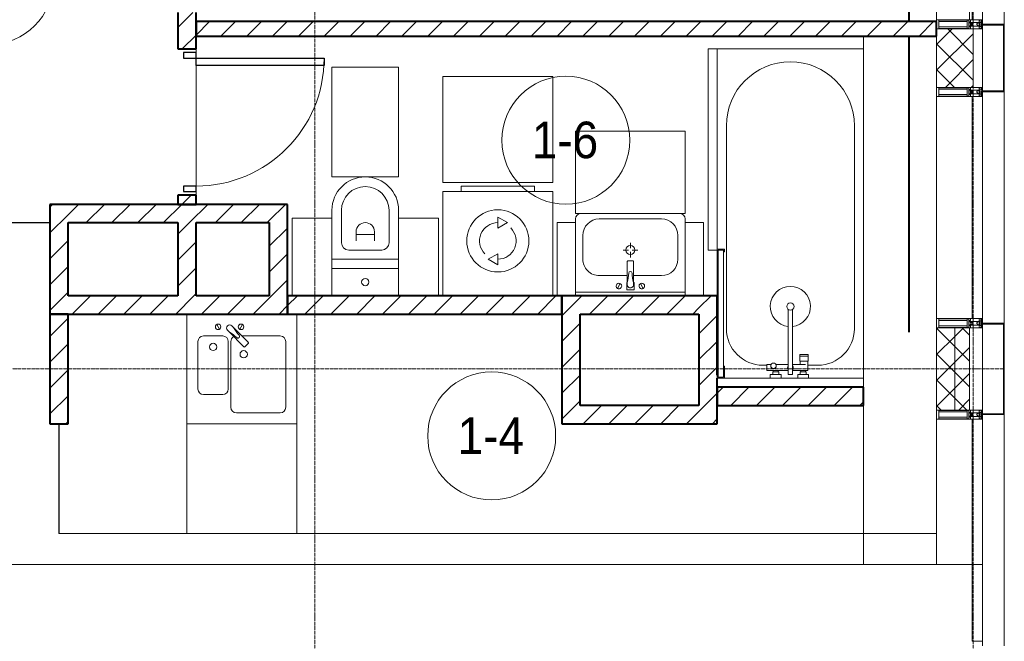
# Model space of a CAD drawing. Header units: millimetres. Extents: x 5617 to 107604, y 7718 to 206326.
# Tile 53 of 65: x 58976 to 64361, y 17310 to 20710. Entities that reach past the tile are written whole.
import ezdxf

# ---------------------------------------------------------------- set-up
doc = ezdxf.new("R2010")
doc.units = ezdxf.units.MM
for name, pattern in [('ADSK_Линия сетки', [25, 20, -2.5, 0, -2.5]), ('Линия сетки', [25, 20, -2.5, 0, -2.5]), ('Штрих_3_1_5_', [4.5, 3, -1.5]), ('Штриховая_ш3 п1_5', [4.5, 3, -1.5])]:
    doc.linetypes.add(name, pattern=pattern)
doc.layers.add('_Разделитель помещений_', color=4, linetype='Штриховая_ш3 п1_5', lineweight=40, true_color=0x00ffff)
for name, color, linetype, lineweight in [('Двери', 7, 'Continuous', 18), ('Импосты витража', 7, 'Continuous', 18), ('Колонны', 7, 'Continuous', 18), ('Марки помещений', 7, 'Continuous', 20), ('Мебель', 7, 'Continuous', 18), ('Оси', 7, 'Continuous', 9), ('Панели витража', 7, 'Continuous', 18), ('Перекрытия', 7, 'Continuous', 18), ('Сантехнические приборы', 7, 'Continuous', 18), ('Стены', 7, 'Continuous', 18), ('Стены разрез', 7, 'Continuous', 40), ('Стены штриховка', 7, 'Continuous', 40), ('Форма', 7, 'Continuous', 18), ('Электрооборудование', 7, 'Continuous', 18), ('Элементы узлов', 7, 'Continuous', 18)]:
    doc.layers.add(name, color=color, linetype=linetype, lineweight=lineweight)
doc.styles.add('Arial_3', font='arial.ttf', dxfattribs={"width": 0.9, "height": 200})
pattern_1 = [(45, (0, 0), (-70.71068, 70.71068), [])]
pattern_2 = [(45, (0, 0), (-70.71068, 70.71068), []), (135, (0, 0), (-70.71068, -70.71068), [])]

# ---------------------------------------------------------------- blocks, each defined once
blk = doc.blocks.new('MR_Ванна - Санузел с ванной_1800x800-2515850-МКСС_К4_L17_58_200_')
at = {"layer": 'Сантехнические приборы', "color": 253, "true_color": 0xaaaaaa}
for p, q in [((900, 0), (-900, 0)), ((-900, 0), (-900, -800)), ((900, -300.2), (900, 0)), ((-480, -50), (630, -50)), ((830, -250), (830, -303.8)), ((780, -301.9), (770.9, -301.9)), ((770.9, -301.9), (770.9, -348.9)), ((807.5, -301.9), (780, -301.9)), ((780, -301.9), (780, -348.9)), ((780, -348.9), (780, -301.9)), ((807.5, -348.9), (807.5, -301.9)), ((858, -303.8), (807.5, -303.8)), ((807.5, -303.8), (807.5, -346.6)), ((826.3, -316.7), (826.3, -388.7)), ((858, -316.7), (858, -303.8)), ((858, -388.7), (858, -316.7)), ((866, -316.7), (858, -316.7)), ((858, -316.7), (858, -343.6)), ((880, -314), (866, -314)), ((866, -314), (866, -346)), ((866, -343.6), (866, -316.7)), ((900, -300.2), (880, -300.2)), ((880, -300.2), (880, -360)), ((880, -346), (880, -314)), ((900, -360), (900, -300.2)), ((770.9, -348.9), (780, -348.9)), ((780, -348.9), (807.5, -348.9)), ((807.5, -346.6), (826.3, -346.6)), ((858, -343.6), (866, -343.6)), ((866, -346), (880, -346)), ((880, -360), (900, -360)), ((900, -450), (900, -360)), ((880, -388.7), (524.9, -388.7)), ((524.9, -411.3), (880, -411.3)), ((826.3, -411.3), (826.3, -478.7)), ((858, -529.1), (858, -411.3)), ((880, -411.3), (880, -388.7)), ((858, -466.4), (858, -493.3)), ((866, -466.4), (858, -466.4)), ((866, -464), (866, -496)), ((880, -464), (866, -464)), ((866, -493.3), (866, -466.4)), ((880, -450), (880, -509.8)), ((900, -450), (880, -450)), ((880, -496), (880, -464)), ((900, -509.8), (900, -450)), ((826.3, -505.7), (826.3, -529.1)), ((826.3, -529.1), (858, -529.1)), ((830, -529.1), (830, -550)), ((858, -493.3), (866, -493.3)), ((866, -496), (880, -496)), ((880, -509.8), (900, -509.8)), ((900, -760), (900, -509.8)), ((630, -750), (-480, -750)), ((195, -760), (195, -800.1)), ((210, -760), (195, -760)), ((195, -800.1), (210, -800.1)), ((200, -795.1), (200, -765)), ((200, -765), (210, -765)), ((895, -765), (200, -765)), ((200, -765), (200, -795.1)), ((210, -795.1), (200, -795.1)), ((200, -795.1), (895, -795.1)), ((210, -765), (210, -760)), ((210, -800.1), (210, -795.1)), ((210, -800), (450, -800)), ((900, -760), (835, -760)), ((835, -760), (835, -765)), ((835, -765), (895, -765)), ((895, -795.1), (885, -795.1)), ((885, -795.1), (885, -800)), ((885, -800), (900, -800)), ((895, -765), (895, -795.1)), ((895, -795.1), (895, -765)), ((900, -800), (900, -760))]:
    blk.add_line(p, q, dxfattribs=at)
for centre, radius, start, end in [((-480, -400), 350, 90, 270), ((630, -250), 200, 360, 90), ((508.5, -400), 110, 5.916, 354.084), ((508.5, -400), 20, 90, 270), ((508.5, -400), 20, 270, 90), ((508.5, -400), 20, 325.4667, 34.5333), ((843.9, -400), 15.5, 47.0093, 132.9907), ((843.9, -400), 15.5, 227.0093, 312.9907), ((832.8, -492.2), 15, 90, 270), ((832.8, -492.2), 15, 244.0483, 115.9517), ((832.8, -492.2), 15, 270, 90), ((630, -550), 200, 270, 360)]:
    blk.add_arc(centre, radius, start, end, dxfattribs=at)
blk = doc.blocks.new('MR_Зона обслуживания - MR_Зона обслуживания-2638725-МКСС_К4_L17_58_200_')
at = {"layer": 'Мебель', "lineweight": 9}
for p, q in [((545.1, 0), (-550, 0)), ((-550, 0), (-550, -50)), ((-550, -50), (550, -50)), ((550, -50), (550, -0.1))]:
    blk.add_line(p, q, dxfattribs=at)
blk = doc.blocks.new('MR_Унитаз напольный - Санузел с ванной-V5-МКСС_К4_L17_58_200_')
at = {"layer": 'Сантехнические приборы', "color": 253, "true_color": 0xaaaaaa}
for p, q in [((-182.5, 0), (-182.5, 267.5)), ((-130, 267.5), (-130, 90)), ((130, 90), (130, 267.5)), ((182.5, 267.5), (182.5, 0)), ((-50, 150), (-50, 100)), ((-50, 135), (50, 135)), ((50, 100), (50, 150)), ((182.5, 0), (-182.5, 0)), ((-182.5, -50), (-182.5, 0)), ((-182.5, 0), (182.5, 0)), ((-90, 50), (90, 50)), ((182.5, 0), (182.5, -50)), ((-182.5, -50), (182.5, -50)), ((-182.5, -200), (-182.5, -50)), ((182.5, -50), (-182.5, -50)), ((182.5, -50), (182.5, -200))]:
    blk.add_line(p, q, dxfattribs=at)
for centre, radius, start, end in [((0, 267.5), 182.5, 0, 180), ((0, 267.5), 130, 360, 180), ((0, 150), 50, 360, 180), ((-90, 90), 40, 180, 270), ((90, 90), 40, 270, 360), ((0, -125), 20, 360, 180), ((0, -125), 20, 180, 360)]:
    blk.add_arc(centre, radius, start, end, dxfattribs=at)
blk = doc.blocks.new('MR_Зона обслуживания - MR_Зона обслуживания-V6-МКСС_К4_L17_58_200_')
at = {"layer": 'Мебель', "lineweight": 9}
for p, q in [((182.5, 600), (-182.5, 600)), ((-182.5, 600), (-182.5, 0)), ((182.5, 0), (182.5, 600)), ((-182.5, 0), (182.5, 0))]:
    blk.add_line(p, q, dxfattribs=at)
blk = doc.blocks.new('MR_Зона обслуживания - MR_Зона обслуживания-V7-МКСС_К4_L17_58_200_')
at = {"layer": 'Мебель', "lineweight": 9}
for p, q in [((108.75, 425), (-108.75, 425)), ((108.75, 0), (108.75, 425))]:
    blk.add_line(p, q, dxfattribs=at)
blk = doc.blocks.new('MR_Зона обслуживания - MR_Зона обслуживания-V8-МКСС_К4_L17_58_200_')
at = {"layer": 'Мебель', "lineweight": 9}
for p, q in [((108.75, 425), (-108.75, 425)), ((-108.75, 425), (-108.75, 0))]:
    blk.add_line(p, q, dxfattribs=at)
blk = doc.blocks.new('MR_Стиральная машина - Стиральная машина_600-V9-МКСС_К4_L17_58_200_')
at = {"layer": 'Электрооборудование', "color": 253, "true_color": 0xaaaaaa}
for p, q in [((-200, 600), (200, 600)), ((-200, 570), (-200, 600)), ((200, 600), (200, 570)), ((-300, 570), (300, 570)), ((-300, 0), (-300, 570)), ((300, 570), (300, 0)), ((0, 430), (52, 400)), ((0, 370), (0, 430)), ((52, 400), (0, 370)), ((-52, 200), (0, 230)), ((0, 230), (0, 170)), ((0, 170), (-52, 200))]:
    blk.add_line(p, q, dxfattribs=at)
for radius, start, end in [(170, 0, 180), (100, 90, 225), (100, 270, 45), (170, 180, 0)]:
    blk.add_arc((0, 300), radius, start, end, dxfattribs=at)
blk = doc.blocks.new('MR_Зона обслуживания - MR_Зона обслуживания-2638736-МКСС_К4_L17_58_200_')
at = {"layer": 'Мебель', "lineweight": 9}
for p, q in [((300, 580), (-300, 580)), ((-300, 580), (-300, 0)), ((300, 0), (300, 580)), ((-300, 0), (300, 0))]:
    blk.add_line(p, q, dxfattribs=at)
blk = doc.blocks.new('MR_Тумба-Умывальник с зеркалом - Тумба-умывальник_600-2515846-МКСС_К4_L17_58_200_')
at = {"layer": 'Сантехнические приборы', "color": 253, "true_color": 0xaaaaaa}
for p, q in [((-300, -20), (300, -20)), ((-69.7, -39.8), (-55.6, -66.3)), ((20, -33.1), (-20, -33.1)), ((-20, -33.1), (-20, -73.1)), ((20, -73.1), (20, -33.1)), ((69.7, -39.8), (55.6, -66.3)), ((-20, -73.1), (-17, -73.1)), ((-17, -60), (-17, -73.1)), ((-17, -73.1), (-17, -187.9)), ((17, -73.1), (17, -60)), ((17, -187.9), (17, -73.1)), ((17, -73.1), (20, -73.1)), ((-17, -110), (-170, -110)), ((170, -110), (17, -110)), ((-260, -200), (-260, -330)), ((-14, -190.9), (14, -190.9)), ((0, -210), (0, -240)), ((260, -330), (260, -200)), ((-10, -250), (-40, -250)), ((0, -290), (0, -260)), ((40, -250), (10, -250)), ((-300, -400), (-300, -420)), ((-170, -420), (170, -420)), ((300, -420), (300, -400))]:
    blk.add_line(p, q, dxfattribs=at)
for centre, radius, start, end in [((-62.7, -53.1), 15, 360, 180), ((-62.7, -53.1), 15, 180, 360), ((0, -60), 17, 360, 180), ((62.7, -53.1), 15, 360, 180), ((62.7, -53.1), 15, 180, 360), ((-217.6, -129.9), 208.5, 1.5946, 15.8177), ((217.6, -129.9), 208.5, 164.1823, 178.4054), ((-170, -200), 90, 90, 180), ((0, -124.1), 9.19, 180, 360), ((170, -200), 90, 360, 90), ((-14, -187.9), 3, 180, 270), ((-14, -187.9), 3, 195, 255), ((14, -187.9), 3, 270, 0), ((14, -187.9), 3, 285, 345), ((0, -250), 25, 0, 180), ((0, -250), 25, 180, 0), ((-170, -330), 90, 180, 270), ((170, -330), 90, 270, 360), ((-270, -420), 30, 180, 270), ((270, -420), 30, 270, 360)]:
    blk.add_arc(centre, radius, start, end, dxfattribs=at)
blk = doc.blocks.new('MR_Зона обслуживания - MR_Зона обслуживания-2638731-МКСС_К4_L17_58_200_')
at = {"layer": 'Мебель', "lineweight": 9}
for p, q in [((300, 0), (-300, 0)), ((-300, 0), (-300, -450)), ((300, -450), (300, 0)), ((-300, -450), (300, -450))]:
    blk.add_line(p, q, dxfattribs=at)
blk = doc.blocks.new('MR_Зона обслуживания - MR_Зона обслуживания-V2-МКСС_К4_L17_58_200_')
at = {"layer": 'Мебель', "lineweight": 9}
for p, q in [((-50, 0), (-50, -400)), ((50, -400), (50, 0)), ((-50, -400), (50, -400))]:
    blk.add_line(p, q, dxfattribs=at)
blk = doc.blocks.new('MR_Мойка - Кухонная мойка-2515860-МКСС_К4_L17_58_200_')
at = {"layer": 'Сантехнические приборы', "color": 253, "true_color": 0xaaaaaa}
for p, q in [((-300, 50), (-300, -550)), ((-300, 50), (-300, -550)), ((300, -550), (300, 50)), ((-136.7, -6.7), (-122.6, -33.3)), ((-79, -39), (-69.8, -48.2)), ((-69.8, -48.2), (11.4, -129.4)), ((-45.7, -24.2), (-55, -14.9)), ((35.5, -105.4), (-45.7, -24.2)), ((2.7, -6.7), (-11.4, -33.3)), ((-240, -100), (-240, -360)), ((-104, -70), (-210, -70)), ((-74, -360), (-74, -100)), ((-60, -100), (-60, -460)), ((210, -70), (0.1, -70)), ((240, -460), (240, -100)), ((15.7, -129.4), (35.5, -109.6)), ((-210, -390), (-104, -390)), ((-30, -490), (210, -490)), ((-300, -550), (300, -550))]:
    blk.add_line(p, q, dxfattribs=at)
for centre, radius, start, end in [((-129.7, -20), 15, 360, 180), ((-129.7, -20), 15, 180, 360), ((-67, -26.9), 17, 45, 225), ((-171.5, -230.2), 208.5, 46.5946, 60.8177), ((136.3, 77.5), 208.5, 209.1823, 223.4054), ((-4.3, -20), 15, 360, 180), ((-4.3, -20), 15, 180, 360), ((-210, -100), 30, 90, 180), ((-104, -100), 30, 360, 90), ((-30, -100), 30, 118.5511, 180), ((-21.7, -72.3), 9.19, 225, 45), ((33.3, -107.5), 3, 315, 45), ((33.3, -107.5), 3, 315, 45), ((210, -100), 30, 360, 90), ((-157, -130), 20, 360, 180), ((-157, -130), 20, 180, 360), ((10, -170), 20, 360, 180), ((13.5, -127.3), 3, 225, 315), ((13.5, -127.3), 3, 225, 315), ((10, -170), 20, 180, 360), ((-210, -360), 30, 180, 270), ((-104, -360), 30, 270, 360), ((-30, -460), 30, 180, 270), ((210, -460), 30, 270, 360)]:
    blk.add_arc(centre, radius, start, end, dxfattribs=at)
blk = doc.blocks.new('MR_Зона обслуживания - MR_Зона обслуживания-2638748-МКСС_К4_L17_58_200_')
at = {"layer": 'Мебель', "lineweight": 9}
for p, q in [((300, 0), (-300, 0)), ((-300, 0), (-300, -600)), ((300, -600), (300, 0)), ((-300, -600), (300, -600))]:
    blk.add_line(p, q, dxfattribs=at)
blk = doc.blocks.new('A_DOR_Door - Вн_3_Одинарная_800x2100-2978316-МКСС_К4_L17_58_200_')
at = {"layer": 'Двери', "color": 253, "lineweight": 30, "true_color": 0xaaaaaa}
for p, q in [((-350, 50), (-350, 750)), ((-350, 750), (-310, 750)), ((-350, 50), (-350, 750)), ((-310, 750), (-310, 50)), ((-380, 50), (-380, -20)), ((-350, 50), (-380, 50)), ((-310, 50), (-350, 50)), ((-350, -20), (-350, 50)), ((380, 50), (350, 50)), ((350, 50), (350, -20)), ((380, -20), (380, 50)), ((-380, -20), (-350, -20)), ((350, -20), (380, -20))]:
    blk.add_line(p, q, dxfattribs=at)
at = {"layer": 'Двери', "color": 254, "lineweight": 9, "true_color": 0xd4d4d4}
blk.add_arc((-350, 50), 700, 360, 90, dxfattribs=at)
blk = doc.blocks.new('135_SLK_K4_AR_rvt-1-МКСС_К4_L17_58_200_')
at = {"layer": 'Стены разрез', "lineweight": 9, "true_color": 0xaaaaaa}
h = blk.add_hatch(dxfattribs=at)
h.set_pattern_fill('FP_3', color=253, style=0, pattern_type=2)
h.set_pattern_definition(pattern_1)
h.paths.add_polyline_path([(132500, 19700), (132500, 19750), (132400, 19750), (132400, 19700)])
h.paths.add_polyline_path([(132500, 20550), (132500, 20750), (132400, 20750), (132400, 20550)])
h = blk.add_hatch(dxfattribs=at)
h.set_pattern_fill('FP_3', color=253, style=0, pattern_type=2)
h.set_pattern_definition(pattern_1)
h.paths.add_polyline_path([(136550, 20620), (136550, 20700), (132500, 20700), (132500, 20620), (134882.5, 20620)])
h = blk.add_hatch(dxfattribs=at)
h.set_pattern_fill('FP_3', color=253, style=0, pattern_type=2)
h.set_pattern_definition(pattern_1)
h.paths.add_polyline_path([(131700, 19100), (131800, 19100), (131800, 19700), (131700, 19700), (131700, 19367.3)])
h = blk.add_hatch(dxfattribs=at)
h.set_pattern_fill('FP_3', color=253, style=0, pattern_type=2)
h.set_pattern_definition(pattern_1)
h.paths.add_polyline_path([(132900, 19600), (132900, 19700), (131800, 19700), (131800, 19600), (132555, 19600)])
h = blk.add_hatch(dxfattribs=at)
h.set_pattern_fill('FP_3', color=253, style=0, pattern_type=2)
h.set_pattern_definition(pattern_1)
h.paths.add_polyline_path([(132900, 19100), (133000, 19100), (133000, 19700), (132900, 19700), (132900, 19200)])
h = blk.add_hatch(dxfattribs=at)
h.set_pattern_fill('FP_3', color=253, style=0, pattern_type=2)
h.set_pattern_definition(pattern_1)
h.paths.add_polyline_path([(132500, 19200), (132500, 19600), (132400, 19600), (132400, 19200)])
h = blk.add_hatch(dxfattribs=at)
h.set_pattern_fill('FP_3', color=253, style=0, pattern_type=2)
h.set_pattern_definition(pattern_1)
h.paths.add_polyline_path([(132900, 19100), (132900, 19200), (131800, 19200), (131800, 19100), (132555, 19100)])
h = blk.add_hatch(dxfattribs=at)
h.set_pattern_fill('FP_3', color=253, style=0, pattern_type=2)
h.set_pattern_definition(pattern_1)
h.paths.add_polyline_path([(134500, 19100), (134500, 19200), (133000, 19200), (133000, 19100), (134300.6, 19100)])
h = blk.add_hatch(dxfattribs=at)
h.set_pattern_fill('FP_3', color=253, style=0, pattern_type=2)
h.set_pattern_definition(pattern_1)
h.paths.add_polyline_path([(135250, 19100), (135250, 19200), (134500, 19200), (134500, 19100), (135173.4, 19100)])
h = blk.add_hatch(dxfattribs=at)
h.set_pattern_fill('FP_3', color=253, style=0, pattern_type=2)
h.set_pattern_definition(pattern_1)
h.paths.add_polyline_path([(135250, 18600), (135350, 18600), (135350, 19200), (135250, 19200), (135250, 18647.2)])
h = blk.add_hatch(dxfattribs=at)
h.set_pattern_fill('FP_3', color=253, style=0, pattern_type=2)
h.set_pattern_definition(pattern_1)
h.paths.add_polyline_path([(131800, 18500), (131800, 19100), (131700, 19100), (131700, 18500)])
h = blk.add_hatch(dxfattribs=at)
h.set_pattern_fill('FP_3', color=253, style=0, pattern_type=2)
h.set_pattern_definition(pattern_1)
h.paths.add_polyline_path([(134600, 18600), (134600, 19100), (134500, 19100), (134500, 18600)])
h = blk.add_hatch(dxfattribs=at)
h.set_pattern_fill('FP_3', color=253, style=0, pattern_type=2)
h.set_pattern_definition(pattern_1)
h.paths.add_polyline_path([(136150, 18600), (136150, 18700), (135350, 18700), (135350, 18600), (136046.2, 18600)])
h = blk.add_hatch(dxfattribs=at)
h.set_pattern_fill('FP_3', color=253, style=0, pattern_type=2)
h.set_pattern_definition(pattern_1)
h.paths.add_polyline_path([(135350, 18500), (135350, 18600), (134500, 18600), (134500, 18500), (134882.5, 18500)])
at = {"layer": '_Разделитель помещений_', "color": 131, "linetype": 'Штрих_3_1_5_', "true_color": 0xaaffff}
for p, q in [((136400, 20700), (136400, 20875)), ((136400, 19000), (136400, 20620))]:
    blk.add_line(p, q, dxfattribs=at)
at = {"layer": 'Перекрытия', "color": 253, "true_color": 0xaaaaaa}
for p, q in [((136150, 18700), (136150, 20620)), ((132500, 20530), (132500, 20550)), ((132500, 20550), (132500, 20530)), ((132500, 19800), (132500, 20460)), ((132500, 20460), (132500, 19800)), ((132500, 19750), (132500, 19770)), ((132500, 19770), (132500, 19750)), ((131699.6, 18500), (131699.6, 19700)), ((136150, 17730), (136150, 18600))]:
    blk.add_line(p, q, dxfattribs=at)
at = {"layer": 'Стены', "color": 253, "true_color": 0xaaaaaa}
for p, q in [((129750, 19600.4), (131700, 19600.4)), ((131700, 19599.6), (129750, 19599.6)), ((131749.6, 17900.4), (131749.6, 18500)), ((131750.4, 18500), (131750.4, 17900.4)), ((131749.6, 17900.4), (131749.6, 17899.6)), ((136550, 17899.6), (131749.6, 17899.6)), ((131750.4, 17900.4), (132450, 17900.4)), ((133050, 17900.4), (136550, 17900.4)), ((136550, 17900.4), (136150, 17900.4)), ((136150, 17899.6), (136550, 17899.6)), ((136550, 17899.6), (136550, 17900.4))]:
    blk.add_line(p, q, dxfattribs=at)
at = {"layer": 'Стены разрез', "color": 253, "true_color": 0xaaaaaa}
for p, q in [((132400, 20750), (132400, 20550)), ((132500, 20550), (132500, 20750)), ((136550, 20700), (132500, 20700)), ((132500, 20700), (132500, 20620)), ((136550, 20620), (136550, 20700)), ((132500, 20620), (136550, 20620)), ((132400, 20550), (132500, 20550)), ((132400, 19750), (132400, 19700)), ((132500, 19750), (132400, 19750)), ((132500, 19700), (132500, 19750)), ((131700, 19700), (131700, 19100)), ((131800, 19700), (131700, 19700)), ((132900, 19700), (131800, 19700)), ((132400, 19700), (132500, 19700)), ((133000, 19700), (132900, 19700)), ((133000, 19100), (133000, 19700)), ((131800, 19200), (131800, 19600)), ((131800, 19600), (132400, 19600)), ((132400, 19600), (132400, 19200)), ((132500, 19600), (132900, 19600)), ((132500, 19200), (132500, 19600)), ((132900, 19600), (132900, 19200)), ((132400, 19200), (131800, 19200)), ((132900, 19200), (132500, 19200)), ((134500, 19200), (133000, 19200)), ((133000, 19200), (133000, 19100)), ((135250, 19200), (134500, 19200)), ((134500, 19200), (134500, 19100)), ((134500, 19100), (134500, 19200)), ((135350, 19200), (135250, 19200)), ((135350, 18765), (135350, 19200)), ((131700, 19100), (131800, 19100)), ((131700, 19100), (131700, 18500)), ((131800, 19100), (131700, 19100)), ((131800, 19100), (132900, 19100)), ((131800, 18500), (131800, 19100)), ((132900, 19100), (133000, 19100)), ((133000, 19100), (134500, 19100)), ((134500, 19100), (134500, 18600)), ((134600, 19100), (135250, 19100)), ((134600, 18600), (134600, 19100)), ((135250, 19100), (135250, 18600)), ((135350, 18600), (135350, 18750)), ((136150, 18700), (135350, 18700)), ((135350, 18700), (135350, 18600)), ((136150, 18600), (136150, 18700)), ((134500, 18600), (134500, 18500)), ((135250, 18600), (134600, 18600)), ((135350, 18600), (136150, 18600)), ((135350, 18500), (135350, 18600)), ((131700, 18500), (131800, 18500)), ((134500, 18500), (135350, 18500))]:
    blk.add_line(p, q, dxfattribs=at)
at = {"layer": 'Двери', "color": 253, "lineweight": 18, "true_color": 0xaaaaaa, "rotation": 270}
blk.add_blockref('A_DOR_Door - Вн_3_Одинарная_800x2100-2978316-МКСС_К4_L17_58_200_', (132450, 20150), dxfattribs=at)
at = {"layer": 'Мебель', "color": 253, "lineweight": 18, "true_color": 0xaaaaaa}
for name, p, rotation in [('MR_Зона обслуживания - MR_Зона обслуживания-2638725-МКСС_К4_L17_58_200_', (135350, 20000), 270), ('MR_Зона обслуживания - MR_Зона обслуживания-2638731-МКСС_К4_L17_58_200_', (134875, 19650), 180), ('MR_Зона обслуживания - MR_Зона обслуживания-V2-МКСС_К4_L17_58_200_', (134525, 19200), 180), ('MR_Зона обслуживания - MR_Зона обслуживания-V2-МКСС_К4_L17_58_200_', (135225, 19200), 180)]:
    blk.add_blockref(name, p, dxfattribs=dict(at, rotation=rotation))
for name, p in [('MR_Зона обслуживания - MR_Зона обслуживания-V6-МКСС_К4_L17_58_200_', (133425, 19850)), ('MR_Зона обслуживания - MR_Зона обслуживания-2638736-МКСС_К4_L17_58_200_', (134150, 19820)), ('MR_Зона обслуживания - MR_Зона обслуживания-V8-МКСС_К4_L17_58_200_', (133133.8, 19200)), ('MR_Зона обслуживания - MR_Зона обслуживания-V7-МКСС_К4_L17_58_200_', (133716.3, 19200)), ('MR_Зона обслуживания - MR_Зона обслуживания-2638748-МКСС_К4_L17_58_200_', (132750, 18500))]:
    blk.add_blockref(name, p, dxfattribs=at)
at = {"layer": 'Сантехнические приборы', "color": 253, "lineweight": 18, "true_color": 0xaaaaaa}
for name, p, rotation in [('MR_Ванна - Санузел с ванной_1800x800-2515850-МКСС_К4_L17_58_200_', (136150, 19650), 270), ('MR_Тумба-Умывальник с зеркалом - Тумба-умывальник_600-2515846-МКСС_К4_L17_58_200_', (134875, 19200), 180)]:
    blk.add_blockref(name, p, dxfattribs=dict(at, rotation=rotation))
for name, p in [('MR_Унитаз напольный - Санузел с ванной-V5-МКСС_К4_L17_58_200_', (133425, 19400)), ('MR_Мойка - Кухонная мойка-2515860-МКСС_К4_L17_58_200_', (132750, 19050))]:
    blk.add_blockref(name, p, dxfattribs=at)
at = {"layer": 'Электрооборудование', "color": 253, "lineweight": 18, "true_color": 0xaaaaaa}
blk.add_blockref('MR_Стиральная машина - Стиральная машина_600-V9-МКСС_К4_L17_58_200_', (134150, 19200), dxfattribs=at)
blk = doc.blocks.new('A_OGR_PAN_Отлив - A_OGR_PAN_Отлив-6070778-МКСС_К4_L17_58_200_')
at = {"layer": 'Колонны', "color": 253, "lineweight": 5, "true_color": 0xaaaaaa}
blk.add_line((632.5, 120), (-632.5, 120), dxfattribs=at)
blk = doc.blocks.new('A_SLK_PAN_Type1 - Прямой тип панели-6537253-МКСС_К4_L17_58_200_')
at = {"layer": 'Колонны', "lineweight": 5}
for p, q in [((-250, 120), (250, 120)), ((-250, 0), (-250, 120)), ((-245, 115), (-245, 0)), ((245, 115), (-245, 115)), ((245, 0), (245, 115)), ((250, 120), (250, 0)), ((-245, 0), (-250, 0)), ((250, 0), (245, 0))]:
    blk.add_line(p, q, dxfattribs=at)
blk = doc.blocks.new('A_SLK_PAN_Type1 - Прямой тип панели-6537254-МКСС_К4_L17_58_200_')
at = {"layer": 'Колонны', "lineweight": 5}
for p, q in [((-185, 120), (185, 120)), ((-185, 0), (-185, 120)), ((-180, 115), (-180, 0)), ((180, 115), (-180, 115)), ((180, 0), (180, 115)), ((185, 120), (185, 0)), ((-180, 0), (-185, 0)), ((185, 0), (180, 0))]:
    blk.add_line(p, q, dxfattribs=at)
blk = doc.blocks.new('System Panel - A_PAN_Glass-5804312-МКСС_К4_L17_58_200_')
at = {"layer": 'Панели витража', "color": 253, "lineweight": 5, "true_color": 0xaaaaaa}
for p, q in [((607.5, 0), (-607.5, 0)), ((-607.5, 0), (-607.5, -55)), ((607.5, -55), (607.5, 0)), ((-607.5, -55), (607.5, -55))]:
    blk.add_line(p, q, dxfattribs=at)
blk = doc.blocks.new('Rectangular Mullion - R_StandardFrame_50Wx250H-5803978-МКСС_К4_L17_58_200_')
at = {"layer": 'Импосты витража', "color": 253, "lineweight": 5, "true_color": 0xaaaaaa}
blk.add_line((136550, 17730), (136550, 18525), dxfattribs=at)
blk = doc.blocks.new('Rectangular Mullion - 50Wx250H-2623690-МКСС_К4_L17_58_200_')
at = {"layer": 'Элементы узлов', "color": 253, "lineweight": 5, "true_color": 0xaaaaaa}
for p, q in [((-25, 65.2), (-25, 250)), ((-25, 250), (0, 250)), ((-23, 237.3), (0, 237.3)), ((-23, 237.3), (-23, 73.6)), ((-14.9, 84), (-14.9, 237.3)), ((25, 250), (0, 250)), ((23, 237.3), (0, 237.3)), ((14.9, 84), (14.9, 237.3)), ((23, 237.3), (23, 73.6)), ((25, 65.2), (25, 250)), ((-14, 65.2), (-25, 65.2)), ((0, 84), (-23, 84)), ((-0.5, 73.6), (-23, 73.6)), ((-14, 71.3), (-14, 65.2)), ((-10, 71.3), (-14, 71.3)), ((-10, 53), (-10, 71.3)), ((-8.7, 53), (-7, 54.7)), ((-7, 65.2), (-5.9, 67.3)), ((-7, 65.2), (-7, 54.7)), ((-4.1, 67.3), (-5.9, 67.3)), ((-4.1, 67.3), (-2.9, 65.1)), ((-2.9, 65.1), (-2.9, 54.6)), ((-1.3, 53), (-2.9, 54.6)), ((0, 84), (23, 84)), ((0.5, 73.6), (23, 73.6)), ((1.3, 53), (2.9, 54.6)), ((4.1, 67.3), (2.9, 65.1)), ((2.9, 65.1), (2.9, 54.6)), ((4.1, 67.3), (5.9, 67.3)), ((7, 65.2), (5.9, 67.3)), ((7, 65.2), (7, 54.7)), ((8.7, 53), (7, 54.7)), ((10, 71.3), (14, 71.3)), ((10, 53), (10, 71.3)), ((14, 71.3), (14, 65.2)), ((14, 65.2), (25, 65.2)), ((-23.8, 14.6), (-25, 14.2)), ((-25, 0), (-25, 14.2)), ((-22.3, 17), (-23.8, 17)), ((-23.8, 17), (-23.8, 14.6)), ((-22.5, 10.6), (-23.8, 14.6)), ((-22.5, 10.6), (-23.7, 9.9)), ((-23.7, 1.3), (-23.7, 9.9)), ((-23.7, 1.3), (-11.8, 1.3)), ((-23.2, 10.2), (-22.5, 8)), ((-22.5, 8), (-22.5, 4.5)), ((-21.3, 4.5), (-22.5, 4.5)), ((-22.3, 17), (-22.3, 16)), ((-22.3, 16), (-21.3, 16)), ((-19, 17.6), (-21.3, 16)), ((-21.3, 4.5), (-21.3, 6.5)), ((-21.3, 6.5), (-14.2, 6.5)), ((-18.4, 16.6), (-19, 17.6)), ((-7.4, 16.6), (-18.4, 16.6)), ((-14.2, 6.5), (-14.2, 4.5)), ((-13.2, 4.5), (-14.2, 4.5)), ((-13.2, 4.5), (-12.2, 7.2)), ((-12.7, 7.6), (-11.3, 11.4)), ((-12.7, 7.6), (-11.8, 6.9)), ((-12.2, 9), (-12.2, 14.8)), ((-12.2, 14.8), (0, 14.8)), ((-11.8, 1.3), (-11.8, 6.9)), ((-10.5, 11.2), (-11.3, 11.4)), ((-10.5, 1.5), (-10.5, 11.2)), ((-4.8, 1.5), (-10.5, 1.5)), ((-8.7, 53), (-10, 53)), ((-10, 53), (-10, 17)), ((-10, 17), (-7.5, 17)), ((-8.5, 23), (-1.5, 30)), ((-8.5, 18.5), (-8.5, 23)), ((-7.5, 18.5), (-8.5, 18.5)), ((-7.5, 17), (-7.5, 18.5)), ((-7.4, 18), (-7.4, 16.6)), ((-2.6, 18), (-7.4, 18)), ((0, 8), (-4.8, 8)), ((-4.8, 1.5), (-4.8, 8)), ((-2.6, 18), (-2.6, 16.8)), ((-2.6, 16.8), (0, 16.8)), ((-1.5, 30), (0, 30)), ((0, 53), (-1.3, 53)), ((0, 53), (1.3, 53)), ((1.5, 30), (0, 30)), ((2.6, 16.8), (0, 16.8)), ((0, 14.8), (0, 16.8)), ((0, 14.8), (0, 16.8)), ((12.2, 14.8), (0, 14.8)), ((0, 0), (0, 8)), ((0, 8), (4.8, 8)), ((0, 0), (0, 8)), ((8.5, 23), (1.5, 30)), ((2.6, 18), (2.6, 16.8)), ((2.6, 18), (7.4, 18)), ((4.8, 1.5), (4.8, 8)), ((4.8, 1.5), (10.5, 1.5)), ((7.4, 18), (7.4, 16.6)), ((7.4, 16.6), (18.4, 16.6)), ((7.5, 18.5), (8.5, 18.5)), ((7.5, 17), (7.5, 18.5)), ((10, 17), (7.5, 17)), ((8.5, 18.5), (8.5, 23)), ((8.7, 53), (10, 53)), ((10, 53), (10, 17)), ((10.5, 11.2), (11.3, 11.4)), ((10.5, 1.5), (10.5, 11.2)), ((12.7, 7.6), (11.3, 11.4)), ((12.7, 7.6), (11.8, 6.9)), ((11.8, 1.3), (11.8, 6.9)), ((23.7, 1.3), (11.8, 1.3)), ((12.2, 9), (12.2, 14.8)), ((13.2, 4.5), (12.2, 7.2)), ((13.2, 4.5), (14.2, 4.5)), ((21.3, 6.5), (14.2, 6.5)), ((14.2, 6.5), (14.2, 4.5)), ((18.4, 16.6), (19, 17.6)), ((19, 17.6), (21.3, 16)), ((22.3, 16), (21.3, 16)), ((21.3, 4.5), (21.3, 6.5)), ((21.3, 4.5), (22.5, 4.5)), ((22.3, 17), (22.3, 16)), ((22.3, 17), (23.8, 17)), ((22.5, 10.6), (23.8, 14.6)), ((22.5, 10.6), (23.7, 9.9)), ((23.2, 10.2), (22.5, 8)), ((22.5, 8), (22.5, 4.5)), ((23.7, 1.3), (23.7, 9.9)), ((23.8, 17), (23.8, 14.6)), ((23.8, 14.6), (25, 14.2)), ((25, 0), (25, 14.2)), ((-25, 0), (0, 0)), ((25, 0), (0, 0))]:
    blk.add_line(p, q, dxfattribs=at)
for centre, start, end in [((-0.5, 73.1), 360, 90), ((0.5, 73.1), 90, 180)]:
    blk.add_arc(centre, 0.5, start, end, dxfattribs=at)
blk = doc.blocks.new('Rectangular Mullion - R_StandardFrame_50Wx250H-5802904-МКСС_К4_L17_58_200_')
at = {"layer": 'Импосты витража', "color": 253, "lineweight": 5, "true_color": 0xaaaaaa}
for p, q in [((-25, 0), (-25, 250)), ((-25, 250), (25, 250)), ((25, 250), (25, 0)), ((-5, 0), (-25, 0)), ((25, 0), (0, 0))]:
    blk.add_line(p, q, dxfattribs=at)
blk = doc.blocks.new('Rectangular Mullion - R_StandardFrame_50Wx250H-4879929-МКСС_К4_L17_58_200_')
at = {"layer": 'Импосты витража', "color": 253, "lineweight": 5, "true_color": 0xaaaaaa}
blk.add_line((136800, 18575), (136800, 19025), dxfattribs=at)
blk = doc.blocks.new('Rectangular Mullion - R_StandardFrame_50Wx250H-V57-МКСС_К4_L17_58_200_')
at = {"layer": 'Импосты витража', "color": 253, "lineweight": 5, "true_color": 0xaaaaaa}
for p, q in [((-25, 0), (-25, 250)), ((-25, 250), (25, 250)), ((25, 250), (25, 0)), ((0, 0), (-25, 0)), ((25, 0), (5, 0))]:
    blk.add_line(p, q, dxfattribs=at)
blk = doc.blocks.new('Rectangular Mullion - R_StandardFrame_50Wx250H-5804033-МКСС_К4_L17_58_200_')
at = {"layer": 'Импосты витража', "color": 253, "lineweight": 5, "true_color": 0xaaaaaa}
blk.add_line((136800, 20340), (136800, 20660), dxfattribs=at)
blk = doc.blocks.new('Rectangular Mullion - R_StandardFrame_50Wx250H-V60-МКСС_К4_L17_58_200_')
at = {"layer": 'Импосты витража', "color": 253, "lineweight": 5, "true_color": 0xaaaaaa}
blk.add_line((136550, 19075), (136550, 20290), dxfattribs=at)
blk = doc.blocks.new('135_SLK_K4_AR_FCD_rvt-1-МКСС_К4_L17_58_200_')
at = {"layer": 'Стены разрез', "lineweight": 5, "true_color": 0xaaaaaa}
h = blk.add_hatch(dxfattribs=at)
h.set_pattern_fill('FP_4', color=253, style=0, pattern_type=2)
h.set_pattern_definition(pattern_2)
h.paths.add_polyline_path([(136750, 20340), (136750, 20660), (136550, 20660), (136550, 20340)])
h = blk.add_hatch(dxfattribs=at)
h.set_pattern_fill('FP_4', color=253, style=0, pattern_type=2)
h.set_pattern_definition(pattern_2)
h.paths.add_polyline_path([(136650, 18575), (136650, 19025), (136550, 19025), (136550, 18575)])
h = blk.add_hatch(dxfattribs=at)
h.set_pattern_fill('FP_4', color=253, style=0, pattern_type=2)
h.set_pattern_definition(pattern_2)
h.paths.add_polyline_path([(136730, 18575), (136730, 19025), (136650, 19025), (136650, 18575)])
at = {"layer": 'Стены разрез', "color": 253, "lineweight": 9, "true_color": 0xaaaaaa}
for p, q in [((136550, 21925), (136550, 20710)), ((136800, 20710), (136800, 21925)), ((136550, 20710), (136800, 20710)), ((136550, 20660), (136550, 20340)), ((136750, 20660), (136550, 20660)), ((136750, 20340), (136750, 20660)), ((136550, 20340), (136750, 20340)), ((136550, 19025), (136550, 18575)), ((136730, 19025), (136550, 19025)), ((136730, 18575), (136730, 19025)), ((136550, 18575), (136730, 18575))]:
    blk.add_line(p, q, dxfattribs=at)
at = {"layer": 'Стены штриховка', "color": 253, "lineweight": 9, "true_color": 0xaaaaaa}
for p, q in [((136730, 20710), (136730, 21925)), ((136745, 20710), (136745, 21925)), ((136650, 18575), (136650, 19025))]:
    blk.add_line(p, q, dxfattribs=at)
at = {"layer": 'Форма', "color": 253, "lineweight": 9, "true_color": 0xaaaaaa}
for p, q in [((136800, 17730), (102941.4, 17730)), ((136800, 17285), (136800, 17730))]:
    blk.add_line(p, q, dxfattribs=at)
at = {"layer": 'Импосты витража', "color": 253, "lineweight": 5, "true_color": 0xaaaaaa, "extrusion": (0, 0, -1), "rotation": 270}
for name, p in [('Rectangular Mullion - 50Wx250H-2623690-МКСС_К4_L17_58_200_', (-136800, 20685)), ('Rectangular Mullion - R_StandardFrame_50Wx250H-V57-МКСС_К4_L17_58_200_', (-136800, 20685)), ('Rectangular Mullion - 50Wx250H-2623690-МКСС_К4_L17_58_200_', (-136800, 20315)), ('Rectangular Mullion - R_StandardFrame_50Wx250H-5802904-МКСС_К4_L17_58_200_', (-136800, 20315)), ('Rectangular Mullion - 50Wx250H-2623690-МКСС_К4_L17_58_200_', (-136800, 19050)), ('Rectangular Mullion - R_StandardFrame_50Wx250H-V57-МКСС_К4_L17_58_200_', (-136800, 19050)), ('Rectangular Mullion - 50Wx250H-2623690-МКСС_К4_L17_58_200_', (-136800, 18550)), ('Rectangular Mullion - R_StandardFrame_50Wx250H-5802904-МКСС_К4_L17_58_200_', (-136800, 18550))]:
    blk.add_blockref(name, p, dxfattribs=at)
at = {"layer": 'Импосты витража', "color": 253, "lineweight": 5, "true_color": 0xaaaaaa}
for name in ['Rectangular Mullion - R_StandardFrame_50Wx250H-5804033-МКСС_К4_L17_58_200_', 'Rectangular Mullion - R_StandardFrame_50Wx250H-V60-МКСС_К4_L17_58_200_', 'Rectangular Mullion - R_StandardFrame_50Wx250H-4879929-МКСС_К4_L17_58_200_', 'Rectangular Mullion - R_StandardFrame_50Wx250H-5803978-МКСС_К4_L17_58_200_']:
    blk.add_blockref(name, (0, 0), dxfattribs=at)
at = {"layer": 'Колонны', "color": 253, "lineweight": 5, "true_color": 0xaaaaaa}
for name, p, rotation in [('A_OGR_PAN_Отлив - A_OGR_PAN_Отлив-6070778-МКСС_К4_L17_58_200_', (136800, 21317.5), 269.9999999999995), ('A_SLK_PAN_Type1 - Прямой тип панели-6537254-МКСС_К4_L17_58_200_', (136800, 20500), 269.9999999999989), ('A_OGR_PAN_Отлив - A_OGR_PAN_Отлив-6070778-МКСС_К4_L17_58_200_', (136800, 19682.5), 269.9999999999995), ('A_SLK_PAN_Type1 - Прямой тип панели-6537253-МКСС_К4_L17_58_200_', (136800, 18800), 269.9999999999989), ('A_OGR_PAN_Отлив - A_OGR_PAN_Отлив-6070778-МКСС_К4_L17_58_200_', (136800, 17917.5), 269.9999999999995)]:
    blk.add_blockref(name, p, dxfattribs=dict(at, rotation=rotation))
at = {"layer": 'Панели витража', "color": 253, "lineweight": 5, "true_color": 0xaaaaaa, "rotation": 270}
for p in [(136800, 19682.5), (136800, 17917.5)]:
    blk.add_blockref('System Panel - A_PAN_Glass-5804312-МКСС_К4_L17_58_200_', p, dxfattribs=at)
blk = doc.blocks.new('050_Марка_Помещение - Номер-620969-МКСС_К4_L17_58_200_')
at = {"layer": 'Марки помещений'}
blk.add_circle((0, 0), 3.5, dxfattribs=at)

msp = doc.modelspace()

# ---------------------------------------------------------------- linework, layer by layer
at = {"layer": 'Оси', "linetype": 'Линия сетки'}
for p, q in [((60591.3, 12025.7), (60591.3, 33150)), ((64191.3, 12025.7), (64191.3, 33150))]:
    msp.add_line(p, q, dxfattribs=at)
at = {"layer": 'Оси', "linetype": 'ADSK_Линия сетки'}
msp.add_line((64356.3, 18800), (24852.5, 18800), dxfattribs=at)

# ---------------------------------------------------------------- block references
at = {"lineweight": 5}
for name in ['135_SLK_K4_AR_FCD_rvt-1-МКСС_К4_L17_58_200_', '135_SLK_K4_AR_rvt-1-МКСС_К4_L17_58_200_']:
    msp.add_blockref(name, (-72558.7, 0), dxfattribs=at)
at = {"layer": 'Марки помещений', "xscale": 99.99999999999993, "yscale": 99.99999999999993, "zscale": 99.99999999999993}
for p in [(58810.2, 20924), (61963.3, 20050.5), (61557.6, 18433.3)]:
    msp.add_blockref('050_Марка_Помещение - Номер-620969-МКСС_К4_L17_58_200_', p, dxfattribs=at)

# ---------------------------------------------------------------- texts
at = {"layer": 'Марки помещений', "lineweight": 9, "char_height": 200, "width": 447.342, "attachment_point": 1, "style": 'Arial_3'}
for s, insert in [('1-6', (61776.8, 20152.3)), ('1-4', (61371.1, 18535))]:
    msp.add_mtext(s, dxfattribs=dict(at, insert=insert))

doc.saveas('drawing.dxf')
